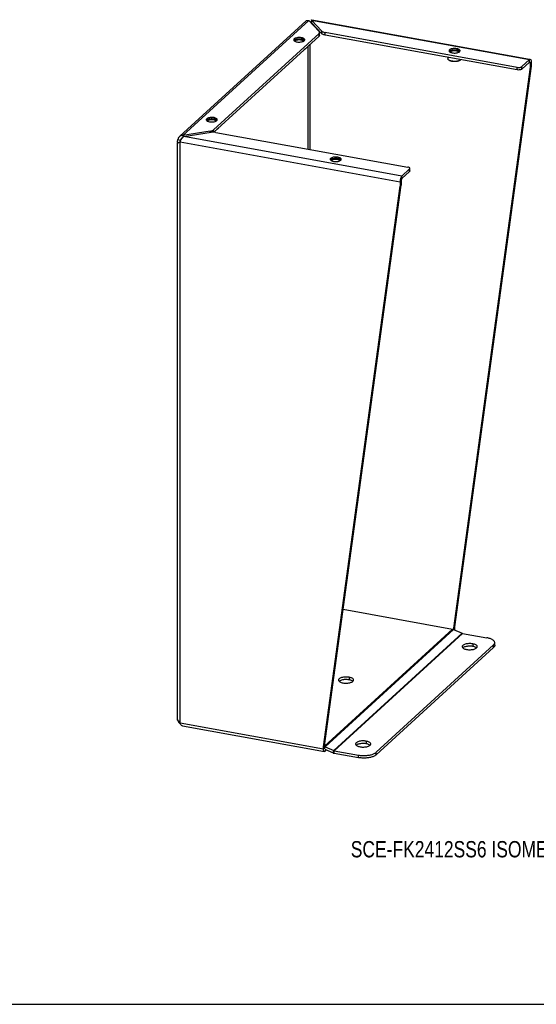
# Model space of a CAD drawing. Header units: inches. Extents: x 0 to 78.6, y 0 to 60.7.
# Tile 2 of 3: x 39.3 to 58.5, y 0 to 36.6. Entities that reach past the tile are written whole.
import ezdxf

# ---------------------------------------------------------------- set-up
doc = ezdxf.new("R2010")
doc.units = ezdxf.units.IN
doc.header["$LTSCALE"] = 4.321429
doc.header["$MEASUREMENT"] = 0
doc.layers.get('0').update_dxf_attribs({"linetype": 'CONTINUOUS'})
doc.layers.add('DIMENSIONS', color=7, linetype='CONTINUOUS')
doc.styles.get("Standard").update_dxf_attribs({"font": 'txt', "width": 0.8})

msp = doc.modelspace()

# ---------------------------------------------------------------- linework, layer by layer
at = {"color": 3, "linetype": 'Continuous'}
for p, q in [((50.15, 36.649), (58.256, 35.181)), ((45.244, 32.31), (49.944, 36.604)), ((45.356, 32.339), (50.04, 36.618)), ((50.04, 36.618), (50.429, 36.205)), ((50.111, 36.543), (50.118, 36.546)), ((50.14, 36.633), (50.144, 36.643)), ((50.53, 36.22), (50.14, 36.633)), ((50.14, 36.633), (58.253, 35.164)), ((50.425, 36.136), (46.494, 32.545)), ((57.8, 34.875), (50.646, 36.171)), ((49.488, 35.876), (49.501, 35.862)), ((49.875, 35.865), (49.887, 35.879)), ((55.269, 35.469), (55.282, 35.456)), ((55.656, 35.458), (55.667, 35.472)), ((58.321, 34.915), (55.468, 14.045)), ((57.965, 34.901), (58.253, 35.164)), ((58.32, 35.097), (58.321, 35.074)), ((58.321, 35.074), (58.321, 34.915)), ((46.234, 32.904), (46.247, 32.89)), ((46.621, 32.893), (46.633, 32.906)), ((45.356, 32.339), (45.329, 32.339)), ((46.372, 32.498), (45.356, 32.339)), ((45.395, 32.298), (46.41, 32.457)), ((53.508, 30.829), (45.395, 32.298)), ((46.438, 32.46), (46.41, 32.457)), ((46.579, 32.455), (53.732, 31.16)), ((45.159, 10.578), (45.159, 32.059)), ((45.207, 32.076), (45.191, 32.069)), ((45.257, 10.476), (45.257, 32.097)), ((45.257, 32.097), (53.44, 30.615)), ((50.845, 31.428), (50.858, 31.415)), ((51.232, 31.417), (51.244, 31.431)), ((53.796, 31.092), (53.508, 30.829)), ((50.587, 9.586), (53.44, 30.456)), ((53.44, 30.615), (53.44, 30.456)), ((51.323, 14.703), (55.393, 13.966)), ((50.629, 9.613), (55.393, 13.966)), ((50.653, 9.587), (55.432, 13.953)), ((55.432, 13.953), (55.751, 13.81)), ((55.468, 13.97), (55.466, 13.938)), ((55.468, 14.045), (55.468, 13.97)), ((50.972, 9.444), (55.751, 13.81)), ((50.987, 9.44), (55.766, 13.806)), ((55.766, 13.806), (56.667, 13.642)), ((52.548, 9.379), (56.92, 13.374)), ((56.92, 13.374), (56.934, 13.387)), ((45.173, 10.565), (45.178, 10.544)), ((45.178, 10.544), (45.187, 10.523)), ((45.187, 10.523), (45.199, 10.502)), ((45.191, 10.548), (45.204, 10.529)), ((45.257, 10.476), (50.587, 9.511)), ((45.345, 10.365), (50.625, 9.409)), ((50.587, 9.511), (50.587, 9.586)), ((50.653, 9.587), (50.972, 9.444)), ((50.625, 9.409), (50.617, 9.412)), ((50.704, 9.466), (50.654, 9.421)), ((50.987, 9.44), (51.888, 9.276))]:
    msp.add_line(p, q, dxfattribs=at)
at = {"color": 7, "linetype": 'Continuous'}
for p, q in [((50.121, 36.551), (50.118, 36.546)), ((50.14, 36.633), (50.14, 36.538)), ((50.53, 36.125), (50.14, 36.538)), ((50.174, 36.503), (50.143, 36.509)), ((50.425, 36.041), (46.507, 32.462)), ((49.771, 35.976), (49.771, 35.93)), ((50.425, 36.041), (50.425, 36.136)), ((50.444, 36.078), (50.444, 36.136)), ((50.53, 36.125), (50.53, 36.22)), ((50.646, 36.076), (50.646, 36.171)), ((57.8, 34.78), (50.646, 36.076)), ((49.74, 35.904), (49.75, 35.902)), ((49.902, 35.551), (49.91, 35.558)), ((49.91, 35.558), (49.908, 35.556)), ((50.014, 31.833), (50.014, 35.665)), ((50.096, 31.818), (50.096, 35.741)), ((55.551, 35.569), (55.551, 35.523)), ((55.217, 35.248), (55.217, 35.197)), ((55.52, 35.497), (55.531, 35.496)), ((55.252, 35.144), (55.243, 35.151)), ((58.278, 34.877), (55.425, 14.006)), ((55.682, 35.144), (55.691, 35.151)), ((55.691, 35.151), (55.688, 35.149)), ((57.8, 34.78), (57.8, 34.875)), ((57.965, 34.806), (58.253, 35.069)), ((57.965, 34.806), (57.965, 34.901)), ((58.278, 35.035), (58.226, 35.045)), ((58.253, 35.069), (58.253, 35.164)), ((58.278, 35.035), (58.321, 35.074)), ((58.278, 35.046), (58.278, 35.035)), ((58.278, 35.035), (58.278, 34.877)), ((58.321, 34.915), (58.278, 34.877)), ((46.517, 33.003), (46.517, 32.958)), ((46.486, 32.932), (46.496, 32.93)), ((45.356, 32.339), (45.356, 32.27)), ((46.372, 32.451), (46.372, 32.498)), ((46.494, 32.463), (46.494, 32.545)), ((46.648, 32.578), (46.657, 32.585)), ((46.657, 32.585), (46.654, 32.583)), ((45.173, 32.186), (45.268, 32.169)), ((45.223, 32.083), (45.207, 32.076)), ((45.265, 32.153), (45.268, 32.169)), ((45.303, 32.201), (45.268, 32.169)), ((51.128, 31.528), (51.128, 31.482)), ((51.097, 31.457), (51.107, 31.455)), ((53.796, 30.997), (53.508, 30.734)), ((53.508, 30.734), (53.508, 30.829)), ((53.796, 30.997), (53.796, 31.092)), ((53.807, 31.018), (53.807, 31.092)), ((50.629, 9.625), (53.482, 30.495)), ((53.482, 30.654), (53.44, 30.615)), ((53.44, 30.456), (53.482, 30.495)), ((53.482, 30.654), (53.482, 30.495)), ((55.468, 14.045), (55.425, 14.006)), ((55.425, 14.006), (55.425, 13.953)), ((55.444, 13.948), (55.468, 13.97)), ((52.548, 9.284), (56.92, 13.279)), ((56.146, 13.417), (56.146, 13.322)), ((56.92, 13.279), (56.92, 13.374)), ((56.964, 13.362), (56.964, 13.457)), ((51.544, 12.172), (51.544, 12.077)), ((45.181, 10.564), (45.173, 10.565)), ((50.587, 9.586), (50.629, 9.625)), ((50.629, 9.55), (50.587, 9.511)), ((50.629, 9.55), (50.629, 9.625)), ((50.629, 9.539), (50.629, 9.55)), ((50.634, 9.52), (50.653, 9.587)), ((52.181, 9.794), (52.181, 9.699)), ((50.637, 9.496), (50.947, 9.357)), ((50.654, 9.488), (50.654, 9.421)), ((50.947, 9.357), (50.972, 9.444)), ((50.987, 9.345), (50.987, 9.44)), ((50.987, 9.345), (51.888, 9.181)), ((51.888, 9.181), (51.888, 9.276)), ((52.548, 9.284), (52.548, 9.379)), ((0, 0), (78.571, 0))]:
    msp.add_line(p, q, dxfattribs=at)
at = {"color": 3, "linetype": 'Continuous'}
for points in [[(50.144, 36.643), (50.147, 36.648), (50.15, 36.649)], [(49.944, 36.604), (49.948, 36.607), (49.963, 36.616), (49.98, 36.622), (49.999, 36.624), (50.019, 36.623), (50.04, 36.618)], [(49.771, 35.976), (49.736, 35.981), (49.701, 35.983), (49.665, 35.983), (49.63, 35.98), (49.596, 35.975), (49.565, 35.967), (49.538, 35.958), (49.515, 35.946), (49.498, 35.933), (49.486, 35.92), (49.481, 35.905), (49.48, 35.899)], [(49.893, 35.899), (49.892, 35.908), (49.885, 35.922), (49.872, 35.936), (49.854, 35.949), (49.83, 35.96), (49.803, 35.969), (49.771, 35.976)], [(50.425, 36.136), (50.435, 36.147), (50.441, 36.159), (50.444, 36.17), (50.444, 36.173)], [(50.444, 36.173), (50.443, 36.182), (50.438, 36.193), (50.429, 36.205)], [(50.53, 36.22), (50.542, 36.21), (50.557, 36.2), (50.576, 36.191), (50.597, 36.183), (50.62, 36.176), (50.646, 36.171)], [(49.48, 35.899), (49.481, 35.89), (49.488, 35.876)], [(49.501, 35.862), (49.52, 35.85), (49.543, 35.839)], [(49.543, 35.839), (49.571, 35.83), (49.603, 35.823)], [(49.603, 35.823), (49.637, 35.818), (49.672, 35.815), (49.708, 35.816)], [(49.708, 35.816), (49.744, 35.819), (49.777, 35.824), (49.808, 35.831), (49.835, 35.841)], [(49.835, 35.841), (49.858, 35.852), (49.875, 35.865)], [(49.887, 35.879), (49.893, 35.893), (49.893, 35.899)], [(55.551, 35.569), (55.517, 35.574), (55.482, 35.576), (55.446, 35.576), (55.41, 35.573), (55.377, 35.568), (55.346, 35.56), (55.319, 35.551), (55.296, 35.539), (55.279, 35.527), (55.267, 35.513), (55.261, 35.498), (55.261, 35.492)], [(55.674, 35.493), (55.672, 35.501), (55.666, 35.516), (55.653, 35.529), (55.634, 35.542), (55.611, 35.553), (55.583, 35.562), (55.551, 35.569)], [(55.261, 35.492), (55.262, 35.484), (55.269, 35.469)], [(55.282, 35.456), (55.3, 35.443), (55.324, 35.432)], [(55.324, 35.432), (55.351, 35.423), (55.383, 35.416)], [(55.383, 35.416), (55.418, 35.411), (55.453, 35.409), (55.489, 35.409)], [(55.489, 35.409), (55.524, 35.412), (55.558, 35.417), (55.588, 35.425), (55.616, 35.434)], [(55.616, 35.434), (55.638, 35.446), (55.656, 35.458)], [(55.667, 35.472), (55.673, 35.487), (55.674, 35.493)], [(57.8, 34.875), (57.824, 34.872), (57.847, 34.871), (57.872, 34.872), (57.895, 34.874), (57.917, 34.879), (57.937, 34.885), (57.952, 34.892), (57.965, 34.901)], [(58.253, 35.164), (58.264, 35.172), (58.274, 35.176), (58.283, 35.176)], [(58.283, 35.176), (58.284, 35.176), (58.293, 35.172), (58.301, 35.163), (58.308, 35.152), (58.313, 35.136), (58.317, 35.118), (58.32, 35.097)], [(46.517, 33.003), (46.482, 33.008), (46.447, 33.01), (46.411, 33.01), (46.376, 33.007), (46.342, 33.002), (46.311, 32.995), (46.284, 32.985), (46.262, 32.974), (46.244, 32.961), (46.232, 32.947), (46.227, 32.933), (46.226, 32.927)], [(46.639, 32.927), (46.638, 32.935), (46.631, 32.95), (46.618, 32.963), (46.6, 32.976), (46.576, 32.987), (46.549, 32.996), (46.517, 33.003)], [(46.226, 32.927), (46.227, 32.918), (46.234, 32.904)], [(46.247, 32.89), (46.266, 32.877), (46.289, 32.866)], [(46.289, 32.866), (46.317, 32.857), (46.349, 32.85)], [(46.349, 32.85), (46.383, 32.845), (46.418, 32.843), (46.454, 32.843)], [(46.454, 32.843), (46.49, 32.846), (46.523, 32.851), (46.554, 32.859), (46.581, 32.868)], [(46.581, 32.868), (46.604, 32.88), (46.621, 32.893)], [(46.633, 32.906), (46.639, 32.921), (46.639, 32.927)], [(45.228, 32.295), (45.215, 32.282), (45.199, 32.261), (45.187, 32.238), (45.178, 32.213), (45.173, 32.186)], [(45.329, 32.339), (45.303, 32.335), (45.278, 32.327), (45.254, 32.315), (45.233, 32.3), (45.228, 32.295)], [(45.275, 32.144), (45.286, 32.169), (45.298, 32.193), (45.312, 32.216), (45.327, 32.238), (45.343, 32.257), (45.36, 32.274), (45.377, 32.288), (45.395, 32.298)], [(46.372, 32.498), (46.398, 32.503), (46.422, 32.509), (46.444, 32.516), (46.464, 32.525), (46.48, 32.534), (46.494, 32.545)], [(46.579, 32.455), (46.551, 32.459), (46.523, 32.462), (46.495, 32.463), (46.466, 32.462), (46.438, 32.46)], [(45.159, 32.119), (45.159, 32.123), (45.161, 32.144), (45.166, 32.166), (45.173, 32.186)], [(45.17, 32.059), (45.163, 32.08), (45.16, 32.102), (45.159, 32.119)], [(45.191, 32.069), (45.179, 32.064), (45.17, 32.059)], [(45.257, 32.097), (45.238, 32.089), (45.22, 32.081), (45.207, 32.076)], [(45.257, 32.097), (45.265, 32.12), (45.275, 32.144)], [(51.128, 31.528), (51.093, 31.533), (51.058, 31.535), (51.022, 31.535), (50.987, 31.532), (50.953, 31.527), (50.922, 31.52), (50.895, 31.51), (50.873, 31.499), (50.855, 31.486), (50.843, 31.472), (50.838, 31.457), (50.837, 31.452)], [(51.25, 31.452), (51.249, 31.46), (51.242, 31.475), (51.229, 31.488), (51.211, 31.501), (51.187, 31.512), (51.16, 31.521), (51.128, 31.528)], [(50.837, 31.452), (50.838, 31.443), (50.845, 31.428)], [(50.858, 31.415), (50.877, 31.402), (50.9, 31.391)], [(50.9, 31.391), (50.928, 31.382), (50.96, 31.375)], [(50.96, 31.375), (50.994, 31.37), (51.029, 31.368), (51.065, 31.368)], [(51.065, 31.368), (51.101, 31.371), (51.134, 31.376), (51.165, 31.384), (51.192, 31.393)], [(51.192, 31.393), (51.215, 31.405), (51.232, 31.417)], [(51.244, 31.431), (51.25, 31.446), (51.25, 31.452)], [(53.798, 31.131), (53.787, 31.14), (53.772, 31.148), (53.754, 31.154), (53.732, 31.16)], [(53.508, 30.829), (53.497, 30.817), (53.487, 30.803), (53.477, 30.784)], [(53.796, 31.092), (53.804, 31.102), (53.807, 31.112), (53.807, 31.113)], [(53.807, 31.113), (53.805, 31.122), (53.798, 31.131)], [(53.443, 30.665), (53.441, 30.64), (53.44, 30.615)], [(53.477, 30.784), (53.468, 30.764), (53.46, 30.741), (53.453, 30.716), (53.447, 30.691), (53.443, 30.665)], [(55.393, 13.966), (55.4, 13.964), (55.406, 13.963), (55.413, 13.961), (55.419, 13.959), (55.426, 13.956), (55.432, 13.953)], [(55.751, 13.81), (55.754, 13.809), (55.756, 13.808), (55.758, 13.807), (55.761, 13.807), (55.763, 13.806), (55.766, 13.806)], [(56.964, 13.457), (56.964, 13.459), (56.962, 13.473), (56.958, 13.487), (56.951, 13.502), (56.942, 13.516), (56.93, 13.529), (56.916, 13.543), (56.9, 13.556), (56.882, 13.568), (56.861, 13.58), (56.838, 13.591), (56.814, 13.602), (56.787, 13.612), (56.759, 13.621), (56.73, 13.629), (56.699, 13.636), (56.667, 13.642)], [(56.146, 13.417), (56.111, 13.422), (56.076, 13.425), (56.039, 13.427), (56.002, 13.426), (55.966, 13.423), (55.931, 13.419), (55.898, 13.413), (55.867, 13.405), (55.838, 13.395), (55.813, 13.384), (55.792, 13.372), (55.775, 13.359), (55.762, 13.345), (55.754, 13.33), (55.751, 13.315), (55.751, 13.312)], [(55.751, 13.312), (55.752, 13.3), (55.758, 13.285), (55.769, 13.271), (55.785, 13.258), (55.804, 13.245), (55.828, 13.233), (55.855, 13.223), (55.885, 13.215), (55.917, 13.208)], [(55.917, 13.208), (55.952, 13.202), (55.988, 13.199), (56.024, 13.198), (56.061, 13.198), (56.097, 13.201), (56.133, 13.205), (56.166, 13.212), (56.197, 13.22), (56.225, 13.229), (56.25, 13.24), (56.272, 13.252), (56.289, 13.266), (56.301, 13.28), (56.31, 13.294), (56.313, 13.309), (56.313, 13.312)], [(56.313, 13.312), (56.312, 13.324), (56.305, 13.339), (56.294, 13.353), (56.279, 13.367), (56.259, 13.379), (56.236, 13.391), (56.209, 13.401), (56.179, 13.41), (56.146, 13.417)], [(56.934, 13.387), (56.945, 13.401), (56.953, 13.415), (56.959, 13.43), (56.963, 13.444), (56.964, 13.457)], [(51.544, 12.172), (51.509, 12.177), (51.474, 12.181), (51.437, 12.182), (51.4, 12.181), (51.364, 12.179), (51.329, 12.174), (51.296, 12.168), (51.264, 12.16), (51.236, 12.151), (51.211, 12.14), (51.19, 12.127), (51.173, 12.114), (51.16, 12.1), (51.152, 12.086), (51.149, 12.071), (51.149, 12.068)], [(51.711, 12.068), (51.709, 12.08), (51.703, 12.094), (51.692, 12.109), (51.677, 12.122), (51.657, 12.135), (51.634, 12.146), (51.607, 12.157), (51.577, 12.165), (51.544, 12.172)], [(51.149, 12.068), (51.15, 12.056), (51.156, 12.041), (51.167, 12.027), (51.183, 12.013), (51.202, 12), (51.226, 11.989), (51.253, 11.979), (51.283, 11.97), (51.315, 11.963)], [(51.315, 11.963), (51.35, 11.958), (51.386, 11.955), (51.422, 11.953), (51.459, 11.954), (51.495, 11.956), (51.531, 11.961), (51.564, 11.967), (51.595, 11.975), (51.623, 11.985), (51.648, 11.996), (51.67, 12.008), (51.687, 12.021), (51.699, 12.035), (51.708, 12.05), (51.711, 12.065), (51.711, 12.068)], [(45.159, 10.578), (45.16, 10.581), (45.163, 10.585), (45.17, 10.589)], [(45.173, 10.565), (45.166, 10.57), (45.161, 10.574), (45.159, 10.577), (45.159, 10.578)], [(45.17, 10.589), (45.179, 10.568), (45.191, 10.548)], [(45.199, 10.502), (45.215, 10.482), (45.233, 10.464), (45.254, 10.448), (45.271, 10.439)], [(45.204, 10.529), (45.22, 10.51), (45.238, 10.493), (45.257, 10.476)], [(45.345, 10.365), (45.343, 10.366), (45.327, 10.371), (45.312, 10.38), (45.298, 10.393), (45.286, 10.41), (45.275, 10.43), (45.265, 10.452), (45.257, 10.476)], [(50.629, 9.596), (50.634, 9.595), (50.64, 9.593), (50.647, 9.59), (50.653, 9.587)], [(52.181, 9.794), (52.146, 9.799), (52.11, 9.802), (52.074, 9.804), (52.037, 9.803), (52, 9.801), (51.965, 9.796), (51.932, 9.79), (51.901, 9.782), (51.873, 9.772), (51.848, 9.761), (51.826, 9.749), (51.809, 9.736), (51.797, 9.722), (51.788, 9.707), (51.785, 9.692), (51.785, 9.689)], [(51.785, 9.689), (51.786, 9.677), (51.793, 9.663), (51.804, 9.648), (51.819, 9.635), (51.839, 9.622), (51.862, 9.611), (51.889, 9.6), (51.919, 9.592), (51.952, 9.585)], [(51.952, 9.585), (51.987, 9.58), (52.022, 9.576), (52.059, 9.575), (52.096, 9.576), (52.132, 9.578), (52.167, 9.583), (52.2, 9.589), (52.231, 9.597), (52.26, 9.606), (52.285, 9.617), (52.306, 9.63), (52.323, 9.643), (52.336, 9.657), (52.344, 9.671), (52.347, 9.686), (52.347, 9.689)], [(52.347, 9.689), (52.346, 9.701), (52.34, 9.716), (52.329, 9.73), (52.313, 9.744), (52.294, 9.757), (52.27, 9.768), (52.243, 9.778), (52.213, 9.787), (52.181, 9.794)], [(50.617, 9.412), (50.606, 9.422), (50.598, 9.437), (50.592, 9.457), (50.588, 9.482), (50.587, 9.511)], [(50.654, 9.421), (50.641, 9.412), (50.628, 9.409), (50.625, 9.409)], [(50.972, 9.444), (50.974, 9.443), (50.977, 9.442), (50.979, 9.441), (50.982, 9.441), (50.984, 9.44), (50.987, 9.44)], [(51.888, 9.276), (51.921, 9.271), (51.955, 9.267), (51.99, 9.263), (52.025, 9.261), (52.06, 9.259), (52.096, 9.259), (52.132, 9.259), (52.167, 9.261), (52.202, 9.264), (52.237, 9.268), (52.27, 9.272), (52.303, 9.278), (52.335, 9.285), (52.366, 9.292), (52.395, 9.301), (52.422, 9.31), (52.448, 9.32), (52.472, 9.33), (52.494, 9.342), (52.514, 9.354), (52.532, 9.366), (52.548, 9.379)]]:
    msp.add_lwpolyline(points, dxfattribs=at)
at = {"color": 7, "linetype": 'Continuous'}
for points in [[(50.123, 36.544), (50.119, 36.541), (50.115, 36.538)], [(50.132, 36.576), (50.127, 36.564), (50.121, 36.551)], [(50.131, 36.546), (50.131, 36.547), (50.127, 36.546), (50.123, 36.544)], [(50.14, 36.538), (50.137, 36.543), (50.134, 36.545), (50.131, 36.546)], [(50.139, 36.595), (50.137, 36.586), (50.132, 36.576)], [(49.51, 35.897), (49.517, 35.901), (49.525, 35.906), (49.534, 35.91), (49.543, 35.913), (49.552, 35.917), (49.562, 35.92), (49.573, 35.923), (49.584, 35.926), (49.595, 35.929), (49.607, 35.931), (49.619, 35.933), (49.631, 35.934), (49.644, 35.936), (49.657, 35.936), (49.669, 35.937), (49.682, 35.937), (49.695, 35.937), (49.708, 35.937), (49.721, 35.936), (49.734, 35.935), (49.746, 35.934), (49.758, 35.932), (49.77, 35.93)], [(49.521, 35.849), (49.521, 35.851), (49.521, 35.857), (49.522, 35.862), (49.524, 35.867), (49.527, 35.872), (49.53, 35.876), (49.535, 35.881), (49.54, 35.886), (49.547, 35.89), (49.554, 35.894), (49.562, 35.898), (49.57, 35.902), (49.579, 35.905), (49.589, 35.908), (49.6, 35.911), (49.61, 35.914), (49.622, 35.916), (49.633, 35.918), (49.645, 35.919), (49.657, 35.92), (49.67, 35.921), (49.682, 35.921), (49.695, 35.921), (49.707, 35.921), (49.719, 35.92), (49.731, 35.919), (49.743, 35.917), (49.754, 35.915)], [(49.858, 35.9), (49.851, 35.904), (49.843, 35.908), (49.834, 35.912), (49.824, 35.916), (49.815, 35.919), (49.804, 35.922), (49.793, 35.925), (49.782, 35.928), (49.77, 35.93)], [(50.444, 36.078), (50.444, 36.075), (50.441, 36.064), (50.435, 36.052), (50.425, 36.041)], [(50.646, 36.076), (50.62, 36.081), (50.597, 36.088), (50.576, 36.096), (50.557, 36.105), (50.542, 36.115), (50.53, 36.125)], [(49.488, 35.876), (49.489, 35.878), (49.494, 35.883), (49.498, 35.888), (49.504, 35.892), (49.51, 35.897)], [(49.531, 35.845), (49.531, 35.847), (49.532, 35.852), (49.534, 35.857), (49.536, 35.861)], [(49.536, 35.861), (49.54, 35.866), (49.544, 35.87), (49.549, 35.875), (49.555, 35.879), (49.562, 35.883), (49.569, 35.886), (49.577, 35.89), (49.586, 35.893), (49.595, 35.896), (49.605, 35.898), (49.615, 35.901), (49.626, 35.903)], [(49.626, 35.903), (49.636, 35.905), (49.648, 35.906), (49.659, 35.907), (49.671, 35.908), (49.682, 35.908), (49.694, 35.908), (49.706, 35.907), (49.717, 35.907), (49.729, 35.906), (49.74, 35.904)], [(49.75, 35.902), (49.76, 35.9), (49.77, 35.898), (49.78, 35.895), (49.789, 35.892), (49.797, 35.889), (49.805, 35.886)], [(49.754, 35.915), (49.765, 35.913), (49.776, 35.911), (49.786, 35.908), (49.795, 35.905), (49.804, 35.901)], [(49.804, 35.901), (49.813, 35.897), (49.821, 35.893), (49.828, 35.889), (49.834, 35.885), (49.839, 35.88), (49.844, 35.876), (49.847, 35.871), (49.85, 35.866), (49.852, 35.861), (49.853, 35.856), (49.852, 35.851), (49.852, 35.85)], [(49.805, 35.886), (49.813, 35.882), (49.819, 35.878), (49.825, 35.874), (49.83, 35.869), (49.834, 35.865)], [(49.834, 35.865), (49.838, 35.861), (49.84, 35.856), (49.842, 35.851), (49.843, 35.846), (49.843, 35.845)], [(49.885, 35.876), (49.881, 35.881), (49.877, 35.886), (49.871, 35.891), (49.865, 35.895), (49.858, 35.9)], [(49.902, 35.551), (49.899, 35.548), (49.891, 35.543), (49.881, 35.537), (49.871, 35.532), (49.863, 35.528)], [(49.908, 35.556), (49.899, 35.55), (49.889, 35.544), (49.879, 35.538), (49.87, 35.534)], [(49.936, 35.594), (49.934, 35.589), (49.931, 35.582), (49.927, 35.575), (49.921, 35.568), (49.915, 35.562), (49.91, 35.558)], [(55.243, 35.151), (55.237, 35.157), (55.231, 35.163), (55.226, 35.17), (55.222, 35.177), (55.219, 35.183), (55.218, 35.19), (55.217, 35.197)], [(55.269, 35.469), (55.27, 35.471), (55.274, 35.476), (55.279, 35.481), (55.285, 35.486), (55.291, 35.49)], [(55.291, 35.49), (55.298, 35.495), (55.306, 35.499), (55.314, 35.503), (55.323, 35.507), (55.333, 35.51), (55.343, 35.514), (55.353, 35.517), (55.364, 35.519), (55.376, 35.522), (55.387, 35.524), (55.399, 35.526), (55.412, 35.528), (55.424, 35.529), (55.437, 35.53), (55.45, 35.53), (55.463, 35.531), (55.476, 35.531), (55.489, 35.53), (55.501, 35.529), (55.514, 35.528), (55.527, 35.527), (55.539, 35.525), (55.551, 35.523)], [(55.302, 35.442), (55.301, 35.445), (55.301, 35.45), (55.302, 35.455), (55.304, 35.46), (55.307, 35.465), (55.311, 35.47), (55.315, 35.474), (55.321, 35.479), (55.327, 35.483), (55.334, 35.487), (55.342, 35.491), (55.351, 35.495), (55.36, 35.498), (55.37, 35.501), (55.38, 35.504), (55.391, 35.507), (55.402, 35.509), (55.414, 35.511), (55.426, 35.512), (55.438, 35.513), (55.45, 35.514), (55.463, 35.514), (55.475, 35.514), (55.488, 35.514), (55.5, 35.513), (55.512, 35.512), (55.523, 35.51), (55.535, 35.508)], [(55.311, 35.438), (55.311, 35.44), (55.312, 35.445), (55.314, 35.45), (55.317, 35.455)], [(55.317, 35.455), (55.32, 35.459), (55.325, 35.463), (55.33, 35.468), (55.336, 35.472), (55.342, 35.476), (55.35, 35.479), (55.358, 35.483), (55.366, 35.486), (55.376, 35.489), (55.385, 35.492), (55.395, 35.494), (55.406, 35.496)], [(55.406, 35.496), (55.417, 35.498), (55.428, 35.499), (55.44, 35.5), (55.451, 35.501), (55.463, 35.501), (55.475, 35.501), (55.486, 35.501), (55.498, 35.5), (55.509, 35.499), (55.52, 35.497)], [(55.531, 35.496), (55.541, 35.494), (55.551, 35.491), (55.56, 35.489), (55.569, 35.486), (55.578, 35.482), (55.586, 35.479)], [(55.535, 35.508), (55.546, 35.506), (55.556, 35.504), (55.566, 35.501), (55.576, 35.498), (55.585, 35.494)], [(55.639, 35.493), (55.631, 35.497), (55.623, 35.502), (55.614, 35.505), (55.605, 35.509), (55.595, 35.512), (55.585, 35.516), (55.574, 35.518), (55.563, 35.521), (55.551, 35.523)], [(55.585, 35.494), (55.593, 35.491), (55.601, 35.487), (55.608, 35.482), (55.614, 35.478), (55.62, 35.473), (55.624, 35.469), (55.628, 35.464), (55.63, 35.459), (55.632, 35.454), (55.633, 35.449), (55.633, 35.444), (55.633, 35.443)], [(55.586, 35.479), (55.593, 35.475), (55.6, 35.471), (55.605, 35.467), (55.61, 35.463), (55.615, 35.458)], [(55.615, 35.458), (55.618, 35.454), (55.621, 35.449), (55.622, 35.444), (55.623, 35.44), (55.623, 35.438)], [(55.665, 35.47), (55.662, 35.474), (55.657, 35.479), (55.652, 35.484), (55.646, 35.489), (55.639, 35.493)], [(55.253, 35.144), (55.244, 35.15), (55.243, 35.151)], [(55.37, 35.098), (55.355, 35.101), (55.341, 35.104), (55.328, 35.108), (55.315, 35.112), (55.302, 35.116), (55.291, 35.121), (55.28, 35.126), (55.27, 35.132), (55.261, 35.137), (55.253, 35.143), (55.252, 35.144)], [(55.365, 35.104), (55.35, 35.107), (55.336, 35.11), (55.322, 35.114), (55.308, 35.118), (55.295, 35.123), (55.283, 35.128), (55.272, 35.133), (55.262, 35.138), (55.253, 35.144)], [(55.688, 35.149), (55.679, 35.143), (55.67, 35.137), (55.659, 35.132), (55.648, 35.126), (55.636, 35.121), (55.623, 35.117), (55.609, 35.113), (55.595, 35.109), (55.58, 35.106), (55.564, 35.103), (55.548, 35.1), (55.532, 35.098), (55.515, 35.097), (55.498, 35.096), (55.481, 35.095), (55.464, 35.095), (55.447, 35.095), (55.43, 35.096), (55.413, 35.097), (55.397, 35.099), (55.381, 35.101), (55.365, 35.104)], [(55.682, 35.144), (55.679, 35.142), (55.671, 35.136), (55.662, 35.13), (55.652, 35.125), (55.641, 35.12), (55.629, 35.115), (55.617, 35.111), (55.603, 35.107), (55.59, 35.103), (55.575, 35.1), (55.56, 35.097), (55.545, 35.095), (55.529, 35.093), (55.513, 35.092), (55.497, 35.091), (55.481, 35.09), (55.464, 35.09), (55.448, 35.09), (55.431, 35.091), (55.415, 35.092), (55.4, 35.094), (55.384, 35.096), (55.37, 35.098)], [(55.701, 35.16), (55.696, 35.155), (55.691, 35.151)], [(58.253, 35.069), (58.258, 35.073), (58.263, 35.074), (58.264, 35.074)], [(58.264, 35.074), (58.267, 35.073), (58.271, 35.069), (58.274, 35.063), (58.276, 35.056), (58.278, 35.046)], [(57.965, 34.806), (57.952, 34.797), (57.937, 34.79), (57.917, 34.784), (57.895, 34.779), (57.872, 34.777), (57.847, 34.776), (57.824, 34.777), (57.8, 34.78)], [(46.234, 32.903), (46.236, 32.905), (46.24, 32.91), (46.245, 32.915), (46.25, 32.92), (46.257, 32.924)], [(46.257, 32.924), (46.264, 32.929), (46.271, 32.933), (46.28, 32.937), (46.289, 32.941), (46.298, 32.944), (46.308, 32.948), (46.319, 32.951), (46.33, 32.954), (46.341, 32.956), (46.353, 32.958), (46.365, 32.96), (46.377, 32.962), (46.39, 32.963), (46.403, 32.964), (46.415, 32.964), (46.428, 32.965), (46.441, 32.965), (46.454, 32.964), (46.467, 32.964), (46.48, 32.963), (46.492, 32.961), (46.505, 32.96), (46.517, 32.958)], [(46.267, 32.877), (46.267, 32.879), (46.267, 32.884), (46.268, 32.889), (46.27, 32.894), (46.273, 32.899), (46.276, 32.904), (46.281, 32.908), (46.287, 32.913), (46.293, 32.917), (46.3, 32.922), (46.308, 32.925), (46.316, 32.929), (46.326, 32.933), (46.335, 32.936), (46.346, 32.938), (46.356, 32.941), (46.368, 32.943), (46.379, 32.945), (46.391, 32.946), (46.403, 32.947), (46.416, 32.948), (46.428, 32.948), (46.441, 32.948), (46.453, 32.948), (46.465, 32.947), (46.477, 32.946), (46.489, 32.945), (46.5, 32.943)], [(46.277, 32.872), (46.277, 32.875), (46.278, 32.879), (46.28, 32.884), (46.282, 32.889)], [(46.282, 32.889), (46.286, 32.893), (46.29, 32.898), (46.295, 32.902), (46.301, 32.906), (46.308, 32.91), (46.315, 32.914), (46.323, 32.917), (46.332, 32.92), (46.341, 32.923), (46.351, 32.926), (46.361, 32.928), (46.372, 32.93)], [(46.372, 32.93), (46.383, 32.932), (46.394, 32.933), (46.405, 32.934), (46.417, 32.935), (46.429, 32.935), (46.44, 32.935), (46.452, 32.935), (46.463, 32.934), (46.475, 32.933), (46.486, 32.932)], [(46.496, 32.93), (46.506, 32.928), (46.516, 32.925), (46.526, 32.923), (46.535, 32.92), (46.543, 32.917), (46.551, 32.913)], [(46.5, 32.943), (46.511, 32.941), (46.522, 32.938), (46.532, 32.935), (46.541, 32.932), (46.551, 32.929)], [(46.604, 32.927), (46.597, 32.932), (46.589, 32.936), (46.58, 32.94), (46.571, 32.943), (46.561, 32.947), (46.55, 32.95), (46.539, 32.953), (46.528, 32.955), (46.517, 32.958)], [(46.551, 32.929), (46.559, 32.925), (46.567, 32.921), (46.574, 32.917), (46.58, 32.912), (46.585, 32.908), (46.59, 32.903), (46.593, 32.898), (46.596, 32.893), (46.598, 32.888), (46.599, 32.883), (46.599, 32.878), (46.598, 32.877)], [(46.551, 32.913), (46.559, 32.909), (46.565, 32.905), (46.571, 32.901), (46.576, 32.897), (46.58, 32.892)], [(46.58, 32.892), (46.584, 32.888), (46.586, 32.883), (46.588, 32.879), (46.589, 32.874), (46.589, 32.872)], [(46.631, 32.904), (46.627, 32.909), (46.623, 32.913), (46.617, 32.918), (46.611, 32.923), (46.604, 32.927)], [(46.682, 32.622), (46.68, 32.616), (46.677, 32.609), (46.673, 32.602), (46.668, 32.596), (46.661, 32.589), (46.657, 32.585)], [(46.648, 32.578), (46.645, 32.576), (46.637, 32.57), (46.627, 32.564), (46.617, 32.559), (46.609, 32.556)], [(46.654, 32.583), (46.645, 32.577), (46.636, 32.571), (46.625, 32.566), (46.616, 32.562)], [(45.263, 32.119), (45.263, 32.122), (45.263, 32.138), (45.265, 32.153)], [(45.298, 32.218), (45.291, 32.212), (45.284, 32.202), (45.277, 32.192), (45.272, 32.181), (45.268, 32.169)], [(45.326, 32.236), (45.321, 32.234), (45.31, 32.228), (45.3, 32.221), (45.298, 32.218)], [(50.845, 31.428), (50.847, 31.43), (50.851, 31.435), (50.856, 31.44), (50.861, 31.445), (50.868, 31.449)], [(50.868, 31.449), (50.875, 31.454), (50.882, 31.458), (50.891, 31.462), (50.9, 31.466), (50.909, 31.469), (50.919, 31.473), (50.93, 31.476), (50.941, 31.479), (50.952, 31.481), (50.964, 31.483), (50.976, 31.485), (50.988, 31.487), (51.001, 31.488), (51.014, 31.489), (51.027, 31.489), (51.04, 31.49), (51.052, 31.49), (51.065, 31.489), (51.078, 31.489), (51.091, 31.488), (51.103, 31.486), (51.116, 31.484), (51.128, 31.482)], [(50.878, 31.402), (50.878, 31.404), (50.878, 31.409), (50.879, 31.414), (50.881, 31.419), (50.884, 31.424), (50.888, 31.429), (50.892, 31.433), (50.898, 31.438), (50.904, 31.442), (50.911, 31.446), (50.919, 31.45), (50.927, 31.454), (50.937, 31.457), (50.946, 31.461), (50.957, 31.463), (50.968, 31.466), (50.979, 31.468), (50.99, 31.47), (51.002, 31.471), (51.014, 31.472), (51.027, 31.473), (51.039, 31.473), (51.052, 31.473), (51.064, 31.473), (51.077, 31.472), (51.089, 31.471), (51.1, 31.469), (51.111, 31.468)], [(50.888, 31.397), (50.888, 31.4), (50.889, 31.404), (50.891, 31.409), (50.893, 31.414)], [(50.893, 31.414), (50.897, 31.418), (50.901, 31.423), (50.906, 31.427), (50.912, 31.431), (50.919, 31.435), (50.926, 31.439), (50.934, 31.442), (50.943, 31.445), (50.952, 31.448), (50.962, 31.451), (50.972, 31.453), (50.983, 31.455)], [(50.983, 31.455), (50.994, 31.457), (51.005, 31.458), (51.016, 31.459), (51.028, 31.46), (51.04, 31.46), (51.051, 31.46), (51.063, 31.46), (51.075, 31.459), (51.086, 31.458), (51.097, 31.457)], [(51.107, 31.455), (51.117, 31.453), (51.127, 31.45), (51.137, 31.448), (51.146, 31.445), (51.155, 31.442), (51.163, 31.438)], [(51.111, 31.468), (51.122, 31.465), (51.133, 31.463), (51.143, 31.46), (51.153, 31.457), (51.162, 31.454)], [(51.215, 31.452), (51.208, 31.457), (51.2, 31.461), (51.191, 31.465), (51.182, 31.468), (51.172, 31.472), (51.161, 31.475), (51.151, 31.478), (51.139, 31.48), (51.128, 31.482)], [(51.162, 31.454), (51.17, 31.45), (51.178, 31.446), (51.185, 31.442), (51.191, 31.437), (51.196, 31.433), (51.201, 31.428), (51.204, 31.423), (51.207, 31.418), (51.209, 31.413), (51.21, 31.408), (51.21, 31.403), (51.209, 31.402)], [(51.163, 31.438), (51.17, 31.434), (51.176, 31.43), (51.182, 31.426), (51.187, 31.422), (51.191, 31.417)], [(51.191, 31.417), (51.195, 31.413), (51.197, 31.408), (51.199, 31.404), (51.2, 31.399), (51.2, 31.397)], [(51.242, 31.429), (51.238, 31.434), (51.234, 31.438), (51.228, 31.443), (51.222, 31.448), (51.215, 31.452)], [(53.807, 31.018), (53.807, 31.017), (53.804, 31.007), (53.796, 30.997)], [(53.508, 30.734), (53.503, 30.728), (53.498, 30.721), (53.493, 30.712), (53.49, 30.701), (53.486, 30.689), (53.484, 30.677), (53.483, 30.666), (53.482, 30.654)], [(56.146, 13.322), (56.111, 13.327), (56.076, 13.33), (56.039, 13.332), (56.002, 13.331), (55.966, 13.328), (55.931, 13.324), (55.898, 13.318), (55.867, 13.31), (55.838, 13.3), (55.813, 13.289), (55.792, 13.277), (55.776, 13.265)], [(56.287, 13.264), (56.279, 13.272), (56.259, 13.284), (56.236, 13.296), (56.209, 13.306), (56.179, 13.315), (56.146, 13.322)], [(56.964, 13.362), (56.963, 13.349), (56.959, 13.335), (56.953, 13.32), (56.945, 13.306), (56.934, 13.292), (56.92, 13.279)], [(51.544, 12.077), (51.509, 12.082), (51.474, 12.086), (51.437, 12.087), (51.4, 12.086), (51.364, 12.084), (51.329, 12.079), (51.296, 12.073), (51.264, 12.065), (51.236, 12.056), (51.211, 12.045), (51.19, 12.032), (51.174, 12.02)], [(51.685, 12.02), (51.677, 12.027), (51.657, 12.04), (51.634, 12.051), (51.607, 12.062), (51.577, 12.07), (51.544, 12.077)], [(50.64, 9.513), (50.636, 9.516), (50.633, 9.522), (50.631, 9.53), (50.629, 9.539)], [(52.181, 9.699), (52.146, 9.704), (52.11, 9.707), (52.074, 9.709), (52.037, 9.708), (52, 9.706), (51.965, 9.701), (51.932, 9.695), (51.901, 9.687), (51.873, 9.677), (51.848, 9.666), (51.826, 9.654), (51.811, 9.642)], [(52.322, 9.642), (52.313, 9.649), (52.294, 9.662), (52.27, 9.673), (52.243, 9.683), (52.213, 9.692), (52.181, 9.699)], [(50.947, 9.357), (50.954, 9.354), (50.96, 9.352), (50.967, 9.349), (50.974, 9.348), (50.98, 9.346), (50.987, 9.345)], [(52.548, 9.284), (52.532, 9.271), (52.514, 9.259), (52.494, 9.247), (52.472, 9.235), (52.448, 9.225), (52.422, 9.215), (52.395, 9.206), (52.366, 9.197), (52.335, 9.19), (52.303, 9.183), (52.27, 9.177), (52.237, 9.173), (52.202, 9.169), (52.167, 9.166), (52.132, 9.164), (52.096, 9.164), (52.06, 9.164), (52.025, 9.166), (51.99, 9.168), (51.955, 9.172), (51.921, 9.176), (51.888, 9.181)]]:
    msp.add_lwpolyline(points, dxfattribs=at)

# ---------------------------------------------------------------- texts
at = {"layer": 'DIMENSIONS', "color": 2, "linetype": 'Continuous', "insert": (56.946, 6.076), "char_height": 0.60714, "width": 13.6, "attachment_point": 2, "line_spacing_factor": 0.9}
msp.add_mtext('SCE-FK2412SS6 ISOMETRIC VIEW', dxfattribs=at)

doc.saveas('drawing.dxf')
